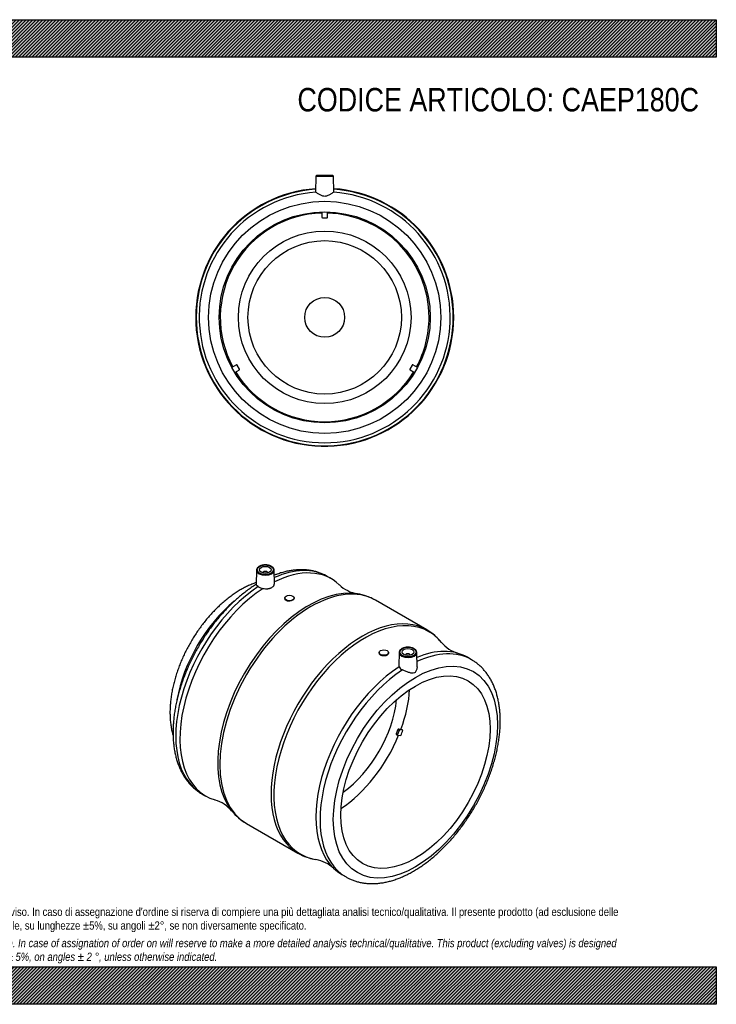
# Model space of a CAD drawing. Header units: millimetres. Extents: x 0 to 1188, y 0 to 840.
import ezdxf

# ---------------------------------------------------------------- set-up
doc = ezdxf.new("R2010")
doc.units = ezdxf.units.MM
doc.header["$LTSCALE"] = 4.000000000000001
for name, color, linetype in [('CAP180C', 7, 'Continuous'), ('Default', 7, 'Continuous'), ('MP180C', 7, 'Continuous')]:
    doc.layers.add(name, color=color, linetype=linetype)
pattern_1 = [(45, (0, 0), (-1.414213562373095, 1.414213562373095), [])]

# ---------------------------------------------------------------- blocks, each defined once
blk = doc.blocks.new('SE1')
at = {"layer": 'CAP180C', "color": 7, "linetype": 'Continuous'}
for centre, major_axis, ratio, start_param, end_param in [((790.1804470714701, 279.6091099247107), (-44.99999341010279, -77.94229014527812), 0.577350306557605, 4.136973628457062, 5.276454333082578), ((863.7195535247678, 237.1512953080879), (44.49999348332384, 77.07626469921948), 0.5773503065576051, 5.002281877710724, 5.430105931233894), ((863.7195535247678, 237.1512953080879), (-36.79999461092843, -63.73947282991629), 0.5773503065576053, 0.9031884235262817, 2.238404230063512), ((863.7195535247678, 237.1512953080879), (44.49999348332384, 77.07626469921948), 0.5773503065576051, 3.994672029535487, 4.939922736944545)]:
    blk.add_ellipse(centre, major_axis=major_axis, ratio=ratio, start_param=start_param, end_param=end_param, dxfattribs=at)
blk.add_open_spline([(795.7025653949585, 359.8465116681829), (795.0088016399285, 359.6065742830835), (793.1222739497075, 358.9189876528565), (790.0476449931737, 357.6437996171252), (786.4864368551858, 355.9420375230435), (782.940131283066, 354.0234278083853), (779.4208239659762, 351.8962126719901), (775.9398967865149, 349.5695908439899), (772.5075797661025, 347.0531825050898), (769.1329376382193, 344.3566611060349), (765.8239299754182, 341.4894464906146), (762.5879431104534, 338.4609015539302), (759.4319386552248, 335.2803315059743), (756.3625709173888, 331.9570072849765), (753.3862713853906, 328.5001972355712), (750.5093043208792, 324.9191975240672), (747.73779950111, 321.2233562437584), (745.0777682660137, 317.4220891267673), (742.5351082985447, 313.5248865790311), (740.1156015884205, 309.5413127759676), (737.8249331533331, 305.4810407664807), (735.6687051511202, 301.3538969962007), (733.6523656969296, 297.1697519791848), (731.7811872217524, 292.938451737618), (730.0602569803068, 288.6697388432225), (728.4945354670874, 284.3733347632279), (727.0888694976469, 280.0589314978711), (725.8480102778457, 275.7361931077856), (724.7766353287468, 271.4147719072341), (723.8793716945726, 267.1043449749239), (723.1608157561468, 262.8146773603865), (722.6255419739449, 258.5557183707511), (722.2780889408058, 254.3377356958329), (722.1229065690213, 250.1714874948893), (722.1642420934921, 246.0686358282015), (722.4058760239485, 242.0421773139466), (722.8507373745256, 238.1062617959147), (723.5005267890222, 234.2759712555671), (724.1771714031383, 231.3401311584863), (724.6333330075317, 229.6824440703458), (724.7608074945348, 229.2392890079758)], degree=3, knots=[0.1792966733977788, 0.1792966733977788, 0.1792966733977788, 0.1792966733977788, 0.1894068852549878, 0.206824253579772, 0.2243495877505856, 0.2419476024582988, 0.2595870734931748, 0.2772408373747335, 0.2948859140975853, 0.3125103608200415, 0.3301068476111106, 0.3476716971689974, 0.3652039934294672, 0.3827048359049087, 0.4001767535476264, 0.4176232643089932, 0.4350485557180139, 0.4524572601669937, 0.469854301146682, 0.4872447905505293, 0.5046339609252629, 0.5220265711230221, 0.5394267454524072, 0.556839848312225, 0.5742712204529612, 0.5917261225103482, 0.6092096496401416, 0.626726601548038, 0.6442812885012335, 0.6618772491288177, 0.6795168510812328, 0.6972007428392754, 0.7149271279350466, 0.732690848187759, 0.7504823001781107, 0.7682835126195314, 0.7860665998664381, 0.8038003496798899, 0.8214473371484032, 0.8279379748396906, 0.8279379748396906, 0.8279379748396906, 0.8279379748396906], dxfattribs=at)
at = {"layer": 'MP180C', "color": 7, "linetype": 'Continuous'}
for p, q in [((795.9306913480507, 370.4029296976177), (795.6673531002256, 358.0856506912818)), ((811.1892062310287, 359.0599929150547), (810.9466978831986, 370.4029304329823)), ((801.4386947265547, 368.137758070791), (801.4386947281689, 368.1047962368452)), ((805.4386947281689, 368.1047964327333), (805.4386947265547, 368.1377582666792)), ((859.7671187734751, 362.9861857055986), (856.2315848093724, 365.0274267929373)), ((819.9447921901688, 346.6638995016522), (819.9447922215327, 346.0234530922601)), ((827.9447922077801, 346.3042771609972), (827.9447921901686, 346.6638998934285)), ((941.1490195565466, 319.4644340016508), (897.3507315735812, 344.7513824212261)), ((900.554966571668, 300.1236027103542), (900.5549665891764, 299.766085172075)), ((908.554966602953, 299.4847715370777), (908.554966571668, 300.1236031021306)), ((917.55305971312, 300.1842362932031), (917.3102351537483, 288.8264564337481)), ((923.061063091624, 297.9190646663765), (923.0610630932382, 297.8861028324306)), ((927.0610630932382, 297.8861030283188), (927.061063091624, 297.9190648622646)), ((932.8309262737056, 287.9361559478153), (932.5690662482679, 300.1842370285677)), ((979.268166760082, 293.9922369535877), (975.7326327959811, 296.0334780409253)), ((916.457051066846, 234.326587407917), (915.0428376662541, 230.681663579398)), ((916.1034978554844, 230.0692912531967), (915.0428376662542, 230.681663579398)), ((915.0990239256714, 230.2213033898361), (916.1596841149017, 229.6089310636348)), ((917.5177112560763, 233.7142150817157), (916.1034978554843, 230.0692912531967)), ((916.2329074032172, 229.5863283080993), (918.9885834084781, 229.3402011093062)), ((917.5177112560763, 233.7142150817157), (916.457051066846, 234.326587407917)), ((918.000674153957, 234.142483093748), (916.9400139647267, 234.7548554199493)), ((919.6956899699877, 234.5087282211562), (916.9400139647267, 234.7548554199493)), ((920.756350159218, 233.8963558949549), (918.000674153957, 234.142483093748)), ((920.756350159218, 233.8963558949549), (919.6956899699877, 234.5087282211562)), ((749.2316004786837, 179.6979813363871), (752.7671344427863, 177.6567402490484)), ((787.3507476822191, 154.225784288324), (831.1490356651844, 128.9388358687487)), ((868.7326484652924, 110.7040325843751), (872.2681824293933, 108.6627914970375))]:
    blk.add_line(p, q, dxfattribs=at)
for centre, radius, start, end in [((802.3281820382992, 363.5379488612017), 8.76090167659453, 234.9581696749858, 265.0685138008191), ((887.2833403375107, 379.8988202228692), 30.2097145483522, 226.6835594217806, 259.7578110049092), ((875.5559896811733, 307.3140960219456), 43.29185866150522, 59.84651036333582, 81.57235160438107), ((919.694005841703, 281.9501382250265), 43.187208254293, 38.18701242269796, 60.11611920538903), ((976.5909659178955, 328.3023562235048), 30.18017433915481, 220.2362811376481, 253.3553003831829), ((922.0782355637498, 290.0659909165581), 5.046886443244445, 205.9597258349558, 249.7869881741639), ((751.9546933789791, 145.466951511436), 30.08641369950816, 40.19702880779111, 73.38914007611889), ((809.8164313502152, 192.9059664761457), 44.73078055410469, 218.5722381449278, 239.7971050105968), ((853.3255791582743, 167.564111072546), 44.53824885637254, 240.1147821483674, 261.6454209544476), ((841.2336667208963, 93.86980653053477), 30.13134707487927, 46.61324292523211, 79.78083935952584)]:
    blk.add_arc(centre, radius, start, end, dxfattribs=at)
for centre, major_axis, ratio, start_param, end_param in [((803.4386946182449, 370.3494239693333), (-7.508575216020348, -3.677103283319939e-07), 0.5773502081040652, 6.270842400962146, 6.283185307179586), ((803.4386946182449, 370.3494239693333), (-7.508575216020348, -3.677103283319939e-07), 0.5773502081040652, 0, 0.02929382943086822), ((803.4386946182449, 370.3494239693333), (-7.508575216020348, -3.677103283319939e-07), 0.5773502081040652, 0.029293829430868, 3.153935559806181), ((803.4386946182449, 370.3494239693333), (-7.508575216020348, -3.677103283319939e-07), 0.5773502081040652, 3.153935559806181, 3.219726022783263), ((802.731592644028, 272.3627040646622), (53.49999216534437, 92.6647227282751), 0.5773503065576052, -1.332267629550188e-15, 0.6747891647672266), ((806.2671266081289, 270.3214629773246), (-53.49999216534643, -92.66472272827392), 0.5773503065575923, 3.005247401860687, 3.862249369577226), ((842.3507396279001, 249.488583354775), (54.99999194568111, 95.26279906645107), 0.5773503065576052, 0, 3.141592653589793), ((803.4386947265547, 368.1377581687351), (-2.000000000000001, -9.794408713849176e-08), 0.5773502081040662, 3.112862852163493, 6.283185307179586), ((803.4386947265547, 368.1377581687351), (-2.000000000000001, -9.794408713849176e-08), 0.5773502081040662, 0, 0.02872980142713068), ((802.731592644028, 272.3627040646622), (53.49999216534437, 92.6647227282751), 0.5773503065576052, 0.8572767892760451, 3.141592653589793), ((806.2671266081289, 270.3214629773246), (-53.49999216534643, -92.66472272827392), 0.5773503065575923, 3.989045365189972, 6.419736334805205), ((840.2846684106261, 250.6814298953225), (-54.78179863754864, -94.88487709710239), 0.5773503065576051, 3.359737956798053, 6.062978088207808), ((886.1490276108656, 224.2016349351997), (-54.99999194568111, -95.26279906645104), 0.5773503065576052, 3.140404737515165, 6.282943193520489), ((888.2150988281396, 223.0087883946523), (54.78179863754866, 94.88487709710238), 0.5773503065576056, 0, 3.359329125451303), ((888.2150988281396, 223.0087883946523), (54.78179863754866, 94.88487709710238), 0.5773503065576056, 6.065630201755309, 6.283185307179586), ((922.2326406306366, 203.3687553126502), (-53.4999921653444, -92.66472272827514), 0.577350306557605, 3.141592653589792, 3.788729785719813), ((925.0610629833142, 300.1307305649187), (-7.50857521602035, -3.677103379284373e-07), 0.5773502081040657, 6.270842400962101, 6.283185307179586), ((925.0610629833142, 300.1307305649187), (-7.50857521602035, -3.677103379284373e-07), 0.5773502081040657, 4.257709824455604e-15, 0.02929382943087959), ((925.0610629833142, 300.1307305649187), (-7.50857521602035, -3.677103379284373e-07), 0.5773502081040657, 0.02929382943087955, 3.15393555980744), ((925.061063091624, 297.9190647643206), (2.000000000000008, 9.794409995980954e-08), 0.577350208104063, 0, 3.170322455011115), ((925.061063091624, 297.9190647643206), (2.000000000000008, 9.794409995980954e-08), 0.577350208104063, 6.254455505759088, 6.283185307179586), ((925.0610629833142, 300.1307305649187), (-7.50857521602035, -3.677103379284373e-07), 0.5773502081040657, 3.15393555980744, 3.219726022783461), ((925.7681745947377, 201.3275142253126), (-53.49999216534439, -92.66472272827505), 0.577350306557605, 3.142306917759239, 3.834757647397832), ((922.2326406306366, 203.3687553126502), (-53.4999921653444, -92.66472272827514), 0.577350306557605, 3.989045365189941, 6.283185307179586), ((925.7681745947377, 201.3275142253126), (-53.49999216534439, -92.66472272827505), 0.577350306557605, 3.998869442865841, 6.283185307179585), ((915.3490238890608, 230.6543161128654), (0.2499999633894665, 0.433012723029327), 0.5773503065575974, 1.832595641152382, 3.141592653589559), ((916.409684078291, 230.0419437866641), (0.2499999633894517, 0.4330127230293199), 0.5773503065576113, 1.832595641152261, 3.403391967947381), ((916.7632372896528, 234.2992399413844), (0.2499999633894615, 0.4330127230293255), 0.5773503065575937, 0.2617993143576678, 1.83259564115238), ((917.823897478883, 233.6868676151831), (0.2499999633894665, 0.4330127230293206), 0.5773503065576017, 0.2617993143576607, 1.832595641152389), ((864.7802136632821, 236.5389229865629), (44.99999344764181, 77.9422901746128), 0.5773503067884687, -1.336778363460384, -1.281215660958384), ((840.2846684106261, 250.6814298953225), (-54.78179863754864, -94.88487709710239), 0.5773503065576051, -0.2202072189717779, -0.2180312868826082), ((925.7681745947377, 201.3275142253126), (-53.49999216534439, -92.66472272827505), 0.577350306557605, 0, 0.001715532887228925)]:
    blk.add_ellipse(centre, major_axis=major_axis, ratio=ratio, start_param=start_param, end_param=end_param, dxfattribs=at)
for centre, major_axis, ratio in [((803.438694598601, 370.7505473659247), (7.008651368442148, 3.432280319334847e-07), 0.577350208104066), ((803.438694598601, 370.7505473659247), (-5, -2.44860250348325e-07), 0.5773502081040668), ((823.9447921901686, 346.6638996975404), (-3.999999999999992, -1.958882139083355e-07), 0.5773502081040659), ((904.554966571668, 300.1236029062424), (3.999999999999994, 1.958882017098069e-07), 0.577350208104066), ((925.0610629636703, 300.5318539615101), (7.008651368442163, 3.432280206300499e-07), 0.5773502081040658), ((925.0610629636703, 300.5318539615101), (5.00000000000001, 2.448602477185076e-07), 0.5773502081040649), ((931.4250289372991, 198.0615284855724), (49.49999275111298, 85.73651915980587), 0.5773503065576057), ((931.425028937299, 198.0615284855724), (-44.9999934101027, -77.94229014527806), 0.5773503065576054)]:
    blk.add_ellipse(centre, major_axis=major_axis, ratio=ratio, dxfattribs=at)
for points, knots in [([(798.2328296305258, 373.6365811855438), (798.0467288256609, 373.523850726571), (797.5920560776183, 373.2432709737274), (796.899519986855, 372.6523156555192), (796.3221357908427, 371.8909711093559), (795.9653956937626, 371.0408839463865), (795.9419336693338, 370.5090258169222), (795.9344352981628, 370.2003210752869)], [0, 0, 0, 0, 0.1181991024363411, 0.3426896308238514, 0.5669334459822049, 0.7873768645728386, 1, 1, 1, 1]), ([(810.893982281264, 370.7229366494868), (810.8884567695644, 370.8284187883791), (810.8676259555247, 371.1773610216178), (810.5842712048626, 371.8191986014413), (810.0634598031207, 372.5573978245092), (809.3159708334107, 373.2318704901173), (808.3790684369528, 373.8153241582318), (807.2768164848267, 374.2890406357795), (806.05023493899, 374.6358546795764), (804.7410356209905, 374.8456146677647), (803.3909754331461, 374.9126376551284), (802.0434208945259, 374.8357221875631), (800.7365544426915, 374.6151870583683), (799.5465013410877, 374.2689636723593), (798.7104056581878, 373.9033528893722), (798.3304685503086, 373.6915686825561), (798.2328296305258, 373.6365811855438)], [0, 0, 0, 0, 0.02638495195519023, 0.1021435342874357, 0.1788729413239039, 0.2575505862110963, 0.3377042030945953, 0.4184269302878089, 0.4990905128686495, 0.5796043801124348, 0.6600179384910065, 0.7404238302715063, 0.8209094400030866, 0.9015705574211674, 0.9782750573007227, 1, 1, 1, 1]), ([(856.2684028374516, 364.99031800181), (855.393249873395, 365.4847300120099), (853.8010947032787, 366.3738809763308), (850.9792996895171, 367.6221540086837), (848.0088310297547, 368.6874098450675), (844.9176289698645, 369.5399839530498), (841.7389291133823, 370.1705445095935), (838.4701383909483, 370.5792381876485), (835.118793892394, 370.7634697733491), (831.6905040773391, 370.7214456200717), (828.1924806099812, 370.451549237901), (824.632584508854, 369.9528569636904), (821.0199087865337, 369.2253553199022), (817.3629733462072, 368.2699647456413), (814.0338047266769, 367.2039544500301), (811.9183529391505, 366.4232548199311), (811.0401746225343, 366.0807001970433)], [0, 0, 0, 0, 0.05233168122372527, 0.11245224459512, 0.1726357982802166, 0.2330030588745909, 0.2936615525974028, 0.3546990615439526, 0.4161785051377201, 0.4781348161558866, 0.5405743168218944, 0.6034768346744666, 0.6668003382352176, 0.7304873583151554, 0.7944721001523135, 0.8400340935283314, 0.8400340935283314, 0.8400340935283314, 0.8400340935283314]), ([(795.6712119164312, 358.2729535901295), (795.4613200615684, 358.1467618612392), (794.0960169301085, 357.3206695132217), (791.3557241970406, 355.4763816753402), (787.7284204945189, 352.8788914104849), (784.1037391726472, 350.0612643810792), (780.5355386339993, 347.0799426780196), (777.0187285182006, 343.9291476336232), (773.5637773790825, 340.6200186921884), (770.1767979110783, 337.1594306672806), (766.8648931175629, 333.5556636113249), (763.6347322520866, 329.8168849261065), (760.4929309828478, 325.9515524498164), (757.4459429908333, 321.9683001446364), (754.5000783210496, 317.8759587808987), (751.6614852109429, 313.6835371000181), (748.9361402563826, 309.4002104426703), (746.3298358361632, 305.0353046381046), (743.8481824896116, 300.5983038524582), (741.4965948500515, 296.0988357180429), (739.2802632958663, 291.5466248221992), (737.2041341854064, 286.9514445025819), (735.2729063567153, 282.3230922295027), (733.4910404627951, 277.6713966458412), (731.8627559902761, 273.0061982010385), (730.3920302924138, 268.3373313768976), (729.0825995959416, 263.6746093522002), (727.9379617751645, 259.0278121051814), (726.9613804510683, 254.4066791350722), (726.1558896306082, 249.820908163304), (725.5242976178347, 245.2801613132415), (725.0691882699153, 240.7940802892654), (724.792916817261, 236.3723118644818), (724.6975964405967, 232.0245443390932), (724.7850706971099, 227.7605543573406), (725.0568531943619, 223.590457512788), (725.5140163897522, 219.5246442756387), (726.1570660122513, 215.5737779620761), (726.9858393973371, 211.7486180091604), (727.9993494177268, 208.0600703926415), (729.195622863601, 204.5190899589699), (730.5715765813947, 201.1364662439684), (732.1229408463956, 197.9225589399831), (733.8443443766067, 194.8869234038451), (735.72926920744, 192.0382277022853), (737.7709985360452, 189.3832402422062), (739.9603429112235, 186.9296611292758), (742.2955072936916, 184.6753844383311), (744.7471700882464, 182.6484973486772), (747.1365052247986, 180.9407068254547), (748.588869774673, 180.0966060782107), (749.3027981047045, 179.6856558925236)], [0.001524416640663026, 0.001524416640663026, 0.001524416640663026, 0.001524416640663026, 0.005031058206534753, 0.02611143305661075, 0.0471818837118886, 0.0682384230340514, 0.08927868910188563, 0.1103015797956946, 0.1313069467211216, 0.1522953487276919, 0.1732678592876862, 0.1942259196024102, 0.2151712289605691, 0.2361056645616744, 0.2570312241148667, 0.2779499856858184, 0.2988640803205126, 0.3197756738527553, 0.3406869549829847, 0.361599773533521, 0.3825159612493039, 0.4034377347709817, 0.4243673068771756, 0.4453068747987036, 0.4662586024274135, 0.4872245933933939, 0.5082068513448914, 0.5292072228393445, 0.5502273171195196, 0.5712683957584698, 0.5923312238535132, 0.6134158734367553, 0.6345214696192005, 0.6556458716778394, 0.6767852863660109, 0.6979338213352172, 0.7190800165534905, 0.740210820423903, 0.7613102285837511, 0.7823588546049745, 0.8033344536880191, 0.8242130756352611, 0.8449708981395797, 0.8655866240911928, 0.8860441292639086, 0.9063349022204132, 0.9264598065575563, 0.946429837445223, 0.9662657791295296, 0.9859968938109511, 1, 1, 1, 1]), ([(797.297897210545, 356.3651089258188), (796.6881712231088, 356.830210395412), (796.2464616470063, 357.2102268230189), (795.7643163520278, 357.7529309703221), (795.6642488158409, 357.9424014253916), (795.667675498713, 358.0951417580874)], [0, 0, 0, 0, 0.1250000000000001, 0.1250000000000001, 0.2271503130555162, 0.2271503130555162, 0.2271503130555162, 0.2271503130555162]), ([(801.575056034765, 354.8094782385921), (802.2213638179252, 354.6435550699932), (802.8762367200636, 354.5417421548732), (803.8704398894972, 354.4777494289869), (804.206215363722, 354.4715504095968), (804.8652771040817, 354.4891387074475), (805.1895119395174, 354.512628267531), (805.8275152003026, 354.587537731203), (806.1412844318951, 354.6389582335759), (806.7579694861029, 354.7697920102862), (807.0585625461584, 354.8489192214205), (807.632174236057, 355.0300668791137), (807.9071283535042, 355.132478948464), (808.433317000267, 355.3605958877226), (808.6860129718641, 355.4871711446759), (809.3960151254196, 355.8970723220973), (809.8003219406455, 356.2055922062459), (810.3043357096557, 356.7222549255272), (810.4551362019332, 356.9042627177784), (810.7131524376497, 357.2768896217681), (810.8217022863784, 357.4686901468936), (811.0866849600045, 358.0615298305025), (811.1818107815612, 358.4850840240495), (811.1905526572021, 358.956742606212), (811.190489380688, 359.0002634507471), (811.1895573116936, 359.043879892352)], [0, 0, 0, 0, 0.1249999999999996, 0.1249999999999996, 0.1874999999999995, 0.1874999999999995, 0.2499999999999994, 0.2499999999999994, 0.3124999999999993, 0.3124999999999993, 0.3749999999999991, 0.3749999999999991, 0.4374999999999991, 0.4374999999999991, 0.499999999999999, 0.499999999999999, 0.6249999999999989, 0.6249999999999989, 0.6874999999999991, 0.6874999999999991, 0.7499999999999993, 0.7499999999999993, 0.8749999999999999, 0.8749999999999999, 0.8876769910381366, 0.8876769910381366, 0.8876769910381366, 0.8876769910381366]), ([(827.9447907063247, 346.308101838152), (827.9447924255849, 346.3070974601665), (827.944792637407, 346.3060930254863), (827.9441056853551, 345.7737711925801), (827.512090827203, 345.2225784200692), (826.0350282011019, 344.3696193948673), (824.9994628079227, 344.0680676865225), (822.8908575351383, 343.9260428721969), (821.8594450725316, 344.0929108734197), (820.3816413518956, 344.8390203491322), (819.9449400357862, 345.4156943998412), (819.9447922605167, 346.0231303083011)], [0.4997636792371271, 0.4997636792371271, 0.4997636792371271, 0.4997636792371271, 0.5, 0.5, 0.625, 0.625, 0.75, 0.75, 0.875, 0.875, 1, 1, 1, 1]), ([(919.8551979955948, 303.4178877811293), (919.6690971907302, 303.3051573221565), (919.2144244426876, 303.0245775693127), (918.5218883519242, 302.4336222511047), (917.944504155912, 301.6722777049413), (917.5877640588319, 300.822190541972), (917.5643020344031, 300.2903324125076), (917.5568036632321, 299.9816276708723)], [0, 0, 0, 0, 0.1181991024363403, 0.3426896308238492, 0.5669334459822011, 0.7873768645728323, 1, 1, 1, 1]), ([(932.5163506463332, 300.5042432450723), (932.5108251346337, 300.6097253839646), (932.4899943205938, 300.9586676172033), (932.2066395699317, 301.6005051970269), (931.68582816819, 302.3387044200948), (930.9383391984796, 303.0131770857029), (930.001436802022, 303.5966307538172), (928.8991848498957, 304.0703472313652), (927.6726033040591, 304.4171612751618), (926.3634039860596, 304.6269212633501), (925.013343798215, 304.693944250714), (923.6657892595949, 304.6170287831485), (922.3589228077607, 304.3964936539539), (921.1688697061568, 304.0502702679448), (920.3327740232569, 303.6846594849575), (919.9528369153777, 303.4728752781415), (919.8551979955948, 303.4178877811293)], [0, 0, 0, 0, 0.02638495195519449, 0.1021435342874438, 0.1788729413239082, 0.2575505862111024, 0.3377042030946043, 0.4184269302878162, 0.499090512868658, 0.5796043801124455, 0.6600179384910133, 0.740423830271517, 0.8209094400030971, 0.9015705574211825, 0.9782750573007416, 1, 1, 1, 1]), ([(908.5549650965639, 299.4847884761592), (908.5555709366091, 298.8793394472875), (908.125276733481, 298.2857340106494), (906.6530694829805, 297.4317396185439), (905.6181233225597, 297.170946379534), (903.5023607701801, 297.1765281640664), (902.4665559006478, 297.4487979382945), (900.9901036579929, 298.4044467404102), (900.5563469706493, 299.0827437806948), (900.5549682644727, 299.7627624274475)], [0.5003363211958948, 0.5003363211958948, 0.5003363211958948, 0.5003363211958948, 0.625, 0.625, 0.75, 0.75, 0.875, 0.875, 1, 1, 1, 1]), ([(872.3827831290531, 108.617885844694), (873.2032387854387, 108.1550426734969), (874.7504489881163, 107.2917177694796), (877.5210377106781, 106.0683109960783), (880.4907828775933, 105.002742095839), (883.5821796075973, 104.150252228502), (886.7608269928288, 103.519668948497), (890.0296317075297, 103.1109813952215), (893.380973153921, 102.9267482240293), (896.8092610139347, 102.9687725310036), (900.3072955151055, 103.2386699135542), (903.8671489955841, 103.7373579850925), (907.4799856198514, 104.4648755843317), (911.1363154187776, 105.4202060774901), (914.8262293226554, 106.6012252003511), (918.5396728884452, 108.0047418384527), (922.266680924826, 109.626613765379), (925.9975511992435, 111.4619014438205), (929.7229243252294, 113.5050154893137), (933.4337178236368, 115.7497883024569), (937.1212937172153, 118.189662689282), (940.7774368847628, 120.8177983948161), (944.3943980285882, 123.6272217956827), (947.9646648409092, 126.6107391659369), (951.4809219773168, 129.7609466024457), (954.9360211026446, 133.0702327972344), (958.3229609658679, 136.5307787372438), (961.6348763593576, 140.1345570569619), (964.8650343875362, 143.8733327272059), (968.0068364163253, 147.7386660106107), (971.0538242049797, 151.7219180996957), (973.9996889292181, 155.8142595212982), (976.8382820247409, 160.0066811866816), (979.5636269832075, 164.2900078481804), (982.1699314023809, 168.6549136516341), (984.6515847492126, 173.0919144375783), (987.0031723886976, 177.5913825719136), (989.2195039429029, 182.1435934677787), (991.2956330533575, 186.7387737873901), (993.22686088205, 191.3671260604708), (995.0087267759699, 196.0188216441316), (996.637011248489, 200.6840200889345), (998.1077369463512, 205.3528869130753), (999.4171676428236, 210.0156089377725), (1000.561805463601, 214.6624061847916), (1001.538386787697, 219.2835391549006), (1002.343877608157, 223.8693101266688), (1002.975469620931, 228.4100569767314), (1003.43057896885, 232.8961380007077), (1003.706850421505, 237.3179064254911), (1003.802170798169, 241.66567395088), (1003.714696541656, 245.9296639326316), (1003.442914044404, 250.0997607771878), (1002.985750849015, 254.1655740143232), (1002.34270122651, 258.1164403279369), (1001.513927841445, 261.9416002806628), (1000.500417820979, 265.6301478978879), (999.3041443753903, 269.171128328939), (997.9281906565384, 272.5537520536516), (996.3768263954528, 275.7676593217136), (994.6554228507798, 278.803294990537), (992.7704980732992, 281.6519902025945), (990.7287685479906, 284.3069794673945), (988.539424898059, 286.7605519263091), (986.2042578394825, 289.014853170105), (983.7526049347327, 291.0416495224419), (981.3679343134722, 292.7463857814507), (979.9200047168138, 293.5879920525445), (979.2114754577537, 293.9959009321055)], [0, 0, 0, 0, 0.01178805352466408, 0.02623840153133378, 0.04070388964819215, 0.05521353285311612, 0.06979317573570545, 0.08446391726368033, 0.0992408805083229, 0.1141324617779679, 0.1291401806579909, 0.144259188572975, 0.1594793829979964, 0.1747869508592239, 0.1901660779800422, 0.2056005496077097, 0.2210750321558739, 0.2365759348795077, 0.252091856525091, 0.267613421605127, 0.2831321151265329, 0.2986435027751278, 0.3141446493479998, 0.3296338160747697, 0.3451101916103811, 0.3605736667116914, 0.3760246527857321, 0.3914639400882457, 0.4068925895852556, 0.4223118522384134, 0.4377231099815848, 0.4531278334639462, 0.4685275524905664, 0.483923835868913, 0.4993182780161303, 0.514712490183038, 0.5301078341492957, 0.5455056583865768, 0.5609075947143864, 0.576315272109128, 0.5917303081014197, 0.6071542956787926, 0.6225887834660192, 0.6380352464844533, 0.6534950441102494, 0.6689693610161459, 0.6844591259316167, 0.6999649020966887, 0.7154867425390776, 0.731024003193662, 0.7465751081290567, 0.7621372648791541, 0.7777061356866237, 0.7932732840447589, 0.8088291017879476, 0.8243618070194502, 0.8398571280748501, 0.8552986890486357, 0.8706688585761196, 0.8859500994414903, 0.9011267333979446, 0.9161868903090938, 0.9311243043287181, 0.9459396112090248, 0.9606409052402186, 0.9752434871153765, 0.9897688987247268, 1, 1, 1, 1]), ([(917.3099312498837, 288.8122262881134), (917.3062818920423, 288.6461481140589), (917.3234438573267, 288.4833033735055), (917.399793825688, 288.1640517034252), (917.4596896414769, 288.0070801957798), (917.5405700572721, 287.8567705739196)], [0.8754346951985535, 0.8754346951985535, 0.8754346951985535, 0.8754346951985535, 0.9374999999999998, 0.9374999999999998, 1, 1, 1, 1]), ([(932.8306225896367, 287.9415479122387), (932.8351773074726, 287.7262628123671), (932.8296363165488, 287.5092920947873), (932.7543583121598, 286.437494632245), (932.5459663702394, 285.5545967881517), (931.8248639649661, 283.9537015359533), (931.2836852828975, 283.2103588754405), (929.8820783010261, 282.402076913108), (929.0674974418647, 282.3561056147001), (927.4032794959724, 282.5862544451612), (926.5487396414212, 282.8439018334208), (924.7685335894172, 283.4640183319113), (923.8511905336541, 283.8308605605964), (922.0190707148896, 284.5955075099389), (921.1265695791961, 284.9856339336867), (920.3344791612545, 285.3299190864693)], [0.2182718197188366, 0.2182718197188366, 0.2182718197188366, 0.2182718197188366, 0.2499999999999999, 0.2499999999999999, 0.3749999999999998, 0.3749999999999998, 0.4999999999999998, 0.4999999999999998, 0.6249999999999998, 0.6249999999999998, 0.7499999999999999, 0.7499999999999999, 0.8749999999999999, 0.8749999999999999, 1, 1, 1, 1])]:
    blk.add_open_spline(points, degree=3, knots=knots, dxfattribs=at)
blk = doc.blocks.new('SE2')
at = {"layer": 'CAP180C', "color": 7, "linetype": 'Continuous'}
for radius in [73.60000000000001, 65.44248546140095, 17.00000000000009]:
    blk.add_circle((854.0675455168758, 586.0511853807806), radius, dxfattribs=at)
for start, end in [(91.60964373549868, 208.3903562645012), (0, 88.39035626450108), (331.6096437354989, 0), (211.6096437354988, 328.3903562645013)]:
    blk.add_arc((854.0675455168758, 586.0511853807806), 88.99999999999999, start, end, dxfattribs=at)
at = {"layer": 'MP180C', "color": 7, "linetype": 'Continuous'}
for p, q in [((846.5589703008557, 706.5599115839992), (846.31830201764, 692.772034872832)), ((846.5589703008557, 706.5599115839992), (861.5761207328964, 706.5599115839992)), ((861.0761968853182, 707.0511853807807), (847.0588941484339, 707.0511853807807)), ((861.8167924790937, 692.7718364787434), (861.5761207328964, 706.5599115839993)), ((851.5675455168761, 676.0164564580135), (851.5675455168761, 671.5164564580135)), ((856.567545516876, 671.5164564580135), (856.567545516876, 676.0164564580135)), ((852.067545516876, 671.0164564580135), (856.067545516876, 671.0164564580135)), ((778.802449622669, 545.4836133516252), (774.905335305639, 543.2336133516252)), ((777.4053353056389, 538.903486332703), (781.3024496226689, 541.153486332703)), ((781.4854623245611, 541.8364990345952), (779.4854623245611, 545.300600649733)), ((928.649628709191, 545.300600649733), (926.649628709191, 541.8364990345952)), ((926.8326414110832, 541.1534863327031), (930.7297557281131, 538.9034863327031)), ((933.2297557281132, 543.2336133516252), (929.3326414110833, 545.4836133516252))]:
    blk.add_line(p, q, dxfattribs=at)
for radius in [99.00000000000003, 90.00000000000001]:
    blk.add_circle((854.067545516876, 586.0511853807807), radius, dxfattribs=at)
for centre, radius, start, end in [((847.0588941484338, 706.5511853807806), 0.5000000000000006, 90, 178.9999999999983), ((861.0761968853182, 706.5511853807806), 0.5000000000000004, 1.000000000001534, 90), ((854.067545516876, 586.0511853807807), 110, 94.01227017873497, 0), ((854.067545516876, 586.0511853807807), 109.5636133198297, 94.03228520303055, 0), ((854.067545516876, 586.0511853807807), 107, 94.11834610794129, 85.88165389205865), ((854.067545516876, 586.0511853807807), 110, 0, 85.98772982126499), ((854.067545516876, 586.0511853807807), 109.5636133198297, 0, 85.9677147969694), ((852.067545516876, 671.5164564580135), 0.5000000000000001, 180, 270), ((856.067545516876, 671.5164564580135), 0.5000000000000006, 270, 0), ((779.0524496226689, 545.050600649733), 0.4999999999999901, 29.999999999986, 119.9999999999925), ((781.0524496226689, 541.5864990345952), 0.499999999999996, 299.9999999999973, 29.99999999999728), ((927.0826414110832, 541.5864990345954), 0.5000000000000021, 149.9999999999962, 240.0000000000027), ((929.0826414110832, 545.0506006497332), 0.5000000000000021, 59.99999999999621, 150.0000000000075)]:
    blk.add_arc(centre, radius, start, end, dxfattribs=at)
blk.add_open_spline([(861.7519453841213, 692.7748940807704), (861.6227578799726, 692.7841959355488), (861.3051829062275, 692.6197083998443), (860.3937618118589, 692.0645999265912), (859.8014959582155, 691.6740069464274), (858.4640248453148, 690.8326929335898), (857.7027882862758, 690.3652494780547), (856.0232651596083, 689.5741878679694), (855.0566815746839, 689.2476951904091), (853.0749597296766, 689.2483919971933), (852.1207295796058, 689.5703233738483), (850.4302656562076, 690.3658811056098), (849.680696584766, 690.8267515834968), (848.3353484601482, 691.6727884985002), (847.7489875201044, 692.0597781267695), (846.8298727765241, 692.6198860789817), (846.5122786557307, 692.7841920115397), (846.3831456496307, 692.7748940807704)], degree=3, knots=[0, 0, 0, 0, 0.1249999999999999, 0.1249999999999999, 0.2499999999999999, 0.2499999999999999, 0.3749999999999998, 0.3749999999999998, 0.4999999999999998, 0.4999999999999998, 0.6249999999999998, 0.6249999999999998, 0.7499999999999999, 0.7499999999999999, 0.8749999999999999, 0.8749999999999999, 1, 1, 1, 1], dxfattribs=at)

msp = doc.modelspace()

# ---------------------------------------------------------------- hatches: boundary and pattern name
at = {"layer": 'Default', "linetype": 'Continuous'}
h = msp.add_hatch(dxfattribs=at)
h.set_pattern_fill('LINE', scale=0.6299212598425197, angle=45, style=0)
h.set_pattern_definition(pattern_1)
h.paths.add_polyline_path([(1188, 808.0000131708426), (1188, 840.0000131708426), (1.020126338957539e-05, 840.0000131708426), (1.020126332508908e-05, 808.0000131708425)])
for points in [[(1188, 808.0000131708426), (1188, 840.0000131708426), (1.020126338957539e-05, 840.0000131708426), (1.020126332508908e-05, 808.0000131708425)], [(1187.999983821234, -1.146095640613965e-05), (1187.999983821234, 31.99999999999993), (-1.61787658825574e-05, 31.99999999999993), (-1.61787658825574e-05, -1.146095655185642e-05)]]:
    msp.add_hatch(color=7, dxfattribs=at).paths.add_polyline_path(points)
h = msp.add_hatch(dxfattribs=at)
h.set_pattern_fill('LINE', scale=0.6299212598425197, angle=45, style=0)
h.set_pattern_definition(pattern_1)
h.paths.add_polyline_path([(1187.999983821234, -1.146095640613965e-05), (1187.999983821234, 31.99999999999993), (-1.61787658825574e-05, 31.99999999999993), (-1.61787658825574e-05, -1.146095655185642e-05)])

# ---------------------------------------------------------------- linework, layer by layer
at = {"layer": 'Default', "color": 7, "linetype": 'Continuous'}
for p, q in [((1.020126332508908e-05, 840.0000131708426), (1188, 840.0000131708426)), ((1188, 840.0000131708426), (1188, 808.0000131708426)), ((1188, 808.0000131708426), (1.020126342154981e-05, 808.0000131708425)), ((-1.61787658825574e-05, 31.99999999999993), (1187.999983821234, 31.99999999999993)), ((1187.999983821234, 31.99999999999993), (1187.999983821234, -1.146095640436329e-05)), ((1187.999983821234, -1.146095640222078e-05), (-1.617876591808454e-05, -1.146095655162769e-05))]:
    msp.add_line(p, q, dxfattribs=at)

# ---------------------------------------------------------------- block references
at = {"layer": 'Default'}
for name in ['SE2', 'SE1']:
    msp.add_blockref(name, (0, 0), dxfattribs=at)

# ---------------------------------------------------------------- texts
at = {"layer": 'Default', "attachment_point": 1}
for s, insert, char_height, width in [('{\\fArial Narrow|b0||i0||c0|p34;\\C7;\\H20.;\\W1.;CODICE ARTICOLO: CAEP180C}', (830.834676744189, 781.7509464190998), 20, 342.9409494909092), ("{\\fArial Narrow|b0||i0||c0|p34;\\C7;\\H7.;\\W1.;PLASTITALIA si riserva il diritto di revisionare la presente specifica, mantenendo la conformità alle prescrizioni del prodotto, senza alcun preavviso. In caso di assegnazione d'ordine si riserva di compiere una più dettagliata analisi tecnico/qualitativa. Il presente prodotto (ad esclusione delle \\P}{\\fArial Narrow|b0||i0||c0|p34;\\C7;\\H7.;\\W1.;valvole) è progettato per applicazioni non previste dalla direttiva 2014/68/EU. Tolleranza su diametri e spessori come da normative se applicabile, su lunghezze ±5%, su angoli ±2°, se non diversamente specificato.\\P}{\\fArial Narrow|b0||i0||c0|p34;\\C7;\\H2.;\\W1.;   \\P}{\\fArial Narrow|b0||i1||c0|p34;\\C7;\\H7.;\\W1.;PLASTITALIA on reserves the right to revise this specification, maintaining the conformity to the requirements of the product, without any notice. In case of assignation of order on will reserve to make a more detailed analysis technical/qualitative. This product (excluding valves) is designed \\P}{\\fArial Narrow|b0||i1||c0|p34;\\C7;\\H7.;\\W1.;for applications not covered by Directive 2014/68 / EU. The tolerance on diameters and thicknesses as the standards if applicable, on lengths ± 5%, on angles ± 2 °, unless otherwise indicated.\\P}", (79.99998382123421, 82.40946089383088), 7.000000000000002, 1028)]:
    msp.add_mtext(s, dxfattribs=dict(at, insert=insert, char_height=char_height, width=width))

doc.saveas('drawing.dxf')
